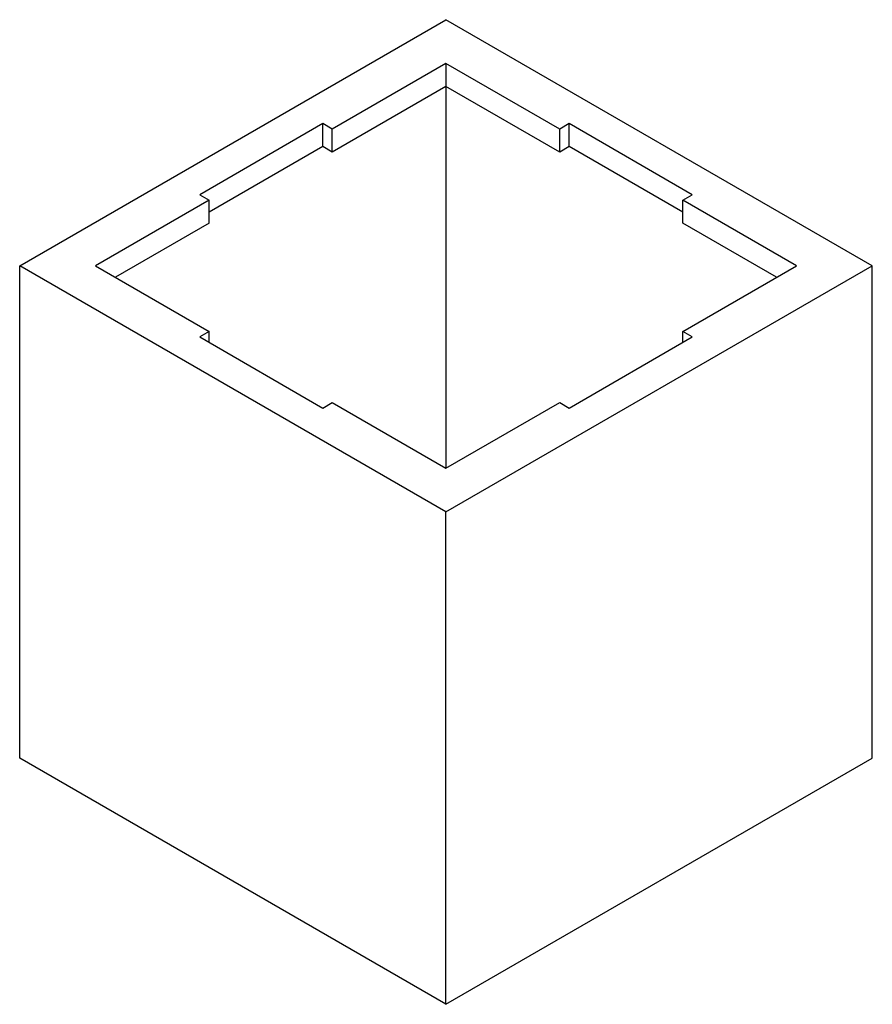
# Paper-space layout '_Isometric' of a CAD drawing. Header units: millimetres. Extents: x -636 to 0, y -184 to 551.
import ezdxf

# ---------------------------------------------------------------- set-up
doc = ezdxf.new("R2010")
doc.units = ezdxf.units.MM

psp = doc.layouts.new('_Isometric')

# ---------------------------------------------------------------- linework, layer by layer
at = {"color": 7, "linetype": 'Continuous', "lineweight": 25}
for p, q in [((-636.4, 367.44), (-318.2, 551.14)), ((0, 367.44), (-318.2, 551.14)), ((-318.2, 518.48), (-403.05, 469.49)), ((-233.35, 469.49), (-318.2, 518.48)), ((-318.2, 518.48), (-318.2, 216.41)), ((-318.2, 501.33), (-403.05, 452.35)), ((-233.35, 452.35), (-318.2, 501.33)), ((-410.12, 473.58), (-502.05, 420.51)), ((-403.05, 469.49), (-410.12, 473.58)), ((-410.12, 456.43), (-410.12, 473.58)), ((-226.27, 473.58), (-233.35, 469.49)), ((-134.35, 420.51), (-226.27, 473.58)), ((-226.27, 456.43), (-226.27, 473.58)), ((-403.05, 452.35), (-403.05, 469.49)), ((-233.35, 452.35), (-233.35, 469.49)), ((-410.12, 456.43), (-494.97, 407.44)), ((-403.05, 452.35), (-410.12, 456.43)), ((-226.27, 456.43), (-233.35, 452.35)), ((-141.42, 407.44), (-226.27, 456.43)), ((-502.05, 420.51), (-494.97, 416.43)), ((-141.42, 416.43), (-134.35, 420.51)), ((-494.97, 416.43), (-579.83, 367.44)), ((-494.97, 399.28), (-494.97, 416.43)), ((-56.57, 367.44), (-141.42, 416.43)), ((-141.42, 399.28), (-141.42, 416.43)), ((-494.97, 399.28), (-564.98, 358.87)), ((-71.42, 358.87), (-141.42, 399.28)), ((-636.4, 0), (-636.4, 367.44)), ((-318.2, 183.75), (-636.4, 367.44)), ((-579.83, 367.44), (-494.97, 318.46)), ((-318.2, 183.75), (0, 367.44)), ((-141.42, 318.46), (-56.57, 367.44)), ((0, 0), (0, 367.44)), ((-494.97, 318.46), (-502.05, 314.38)), ((-494.97, 310.29), (-494.97, 318.46)), ((-134.35, 314.38), (-141.42, 318.46)), ((-141.42, 310.29), (-141.42, 318.46)), ((-502.05, 314.38), (-410.12, 261.31)), ((-226.27, 261.31), (-134.35, 314.38)), ((-410.12, 261.31), (-403.05, 265.39)), ((-403.05, 265.39), (-318.2, 216.41)), ((-318.2, 216.41), (-233.35, 265.39)), ((-233.35, 265.39), (-226.27, 261.31)), ((-318.2, -183.69), (-318.2, 183.75)), ((-318.2, -183.69), (-636.4, 0)), ((-318.2, -183.69), (0, 0))]:
    psp.add_line(p, q, dxfattribs=at)

doc.saveas('drawing.dxf')
